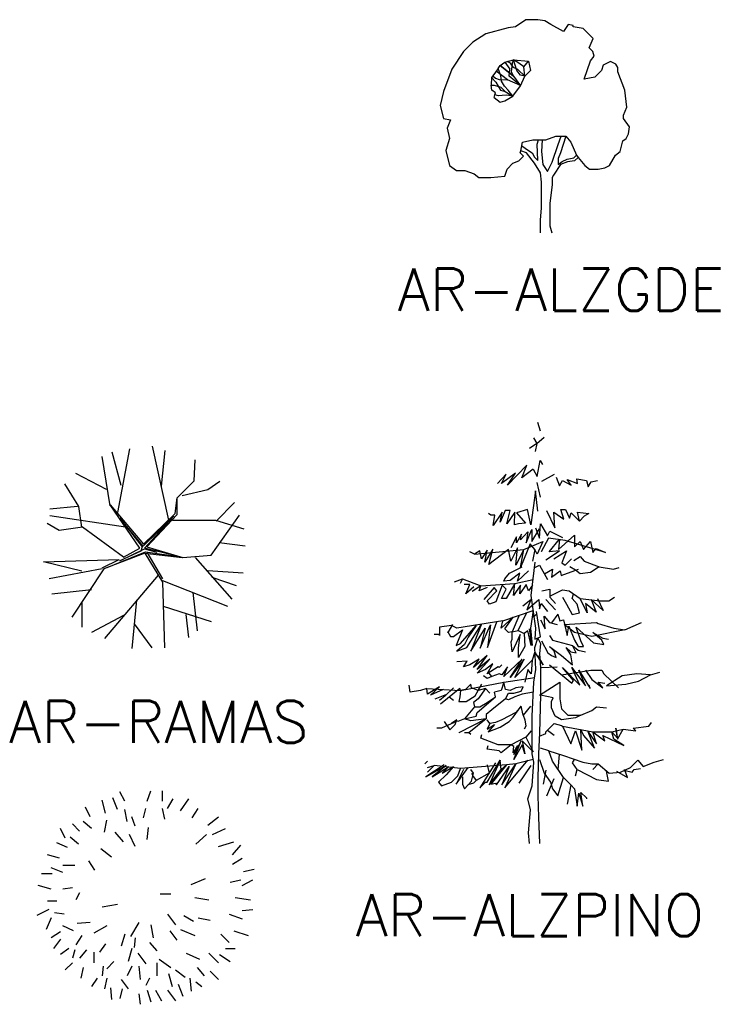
# Model space of a CAD drawing. Header units: millimetres. Extents: x -129.2 to -76.8, y 2488.8 to 2511.1.
# Tile 16 of 16: x -85 to -76.8, y 2499.4 to 2511.1. Entities that reach past the tile are written whole.
import ezdxf
from ezdxf.enums import TextEntityAlignment as Align

# ---------------------------------------------------------------- set-up
doc = ezdxf.new("R2010")
doc.units = ezdxf.units.MM
doc.styles.add('T', font='ROMANS', dxfattribs={"height": 0.5})

# ---------------------------------------------------------------- blocks, each defined once
blk = doc.blocks.new('AR-RAMAS')
for p, q in [((0.259, 0.314), (0.065, 1.192)), ((-0.439, 0.486), (-0.532, 1.071)), ((-0.305, 0.728), (-0.414, 1.121)), ((-0.347, 0.405), (-0.204, 1.162)), ((0.174, 0.718), (0.216, 1.142)), ((0.56, 0.781), (0.57, 1.031)), ((-0.481, 0.678), (-0.843, 0.869)), ((-0.809, 0.476), (-0.977, 0.748)), ((0.36, 0.581), (0.56, 0.781)), ((0.721, 0.678), (0.864, 0.778)), ((0.418, 0.607), (0.721, 0.678)), ((-0.826, 0.476), (-1.154, 0.446)), ((-0.775, 0.234), (-0.809, 0.476)), ((-0.086, -0.019), (-0.439, 0.496)), ((-0.439, 0.496), (-0.042, 0.029)), ((0.334, 0.395), (0.36, 0.581)), ((0.36, 0.381), (0.36, 0.581)), ((0.822, 0.304), (1.04, 0.526)), ((-0.254, 0.234), (-1.154, 0.365)), ((0.318, 0.361), (-0.045, 0.005)), ((-0.042, 0.029), (0.334, 0.395)), ((-0.031, -0.016), (0.318, 0.361)), ((0, 0), (0.36, 0.381)), ((0.763, -0.099), (1.099, 0.375)), ((-1.044, 0.193), (-1.187, 0.274)), ((-0.323, 0.34), (-0.059, -0.002)), ((-0.045, 0.005), (-0.323, 0.34)), ((0.301, 0.314), (0.813, 0.314)), ((0.813, 0.314), (1.15, 0.213)), ((-0.767, 0.234), (-1.044, 0.193)), ((-0.279, -0.123), (-0.767, 0.234)), ((0, 0), (0.427, -0.129)), ((0.855, 0.052), (1.166, 0.012)), ((-0.024, -0.077), (-0.513, -0.261)), ((-0.473, -0.245), (-0.017, -0.059)), ((-0.323, -0.166), (-0.031, -0.024)), ((-0.074, -0.052), (-0.323, -0.166)), ((-0.279, -0.123), (-0.086, -0.019)), ((-0.059, -0.002), (-0.074, -0.052)), ((0.375, -0.116), (-0.031, -0.016)), ((-0.031, -0.024), (0.118, -0.066)), ((-0.024, -0.077), (0.418, -0.129)), ((-0.024, -0.077), (0.183, -0.422)), ((-0.017, -0.059), (0.375, -0.116)), ((-0.003, -0.066), (0.183, -0.38)), ((0.427, -0.129), (0.763, -0.099)), ((-1.229, -0.18), (-0.329, -0.152)), ((-0.775, -0.291), (-1.229, -0.18)), ((-0.532, -0.251), (-0.329, -0.152)), ((0.57, -0.129), (1.007, -0.624)), ((-0.532, -0.261), (-1.162, -0.382)), ((-0.513, -0.261), (-0.893, -0.836)), ((0.131, -0.338), (-0.506, -1.088)), ((0.721, -0.281), (1.141, -0.311)), ((0.183, -0.402), (0.956, -0.704)), ((0.183, -0.422), (0.208, -1.199)), ((0.771, -0.361), (1.057, -0.462)), ((-0.658, -0.513), (-1.129, -0.563)), ((0.544, -0.543), (0.595, -0.997)), ((-0.775, -0.664), (-0.775, -0.957)), ((-0.123, -0.634), (-0.179, -1.209)), ((-0.279, -0.815), (-0.658, -1.017)), ((0.191, -0.704), (0.763, -0.886)), ((0.46, -0.805), (0.494, -1.078)), ((-0.151, -0.917), (0.057, -1.199))]:
    blk.add_line(p, q)
blk = doc.blocks.new('AR-RLLTAS')
for p, q in [((-0.187, 1.09), (-0.244, 1.202)), ((0.08, 1.09), (0.122, 1.216)), ((0.263, 1.09), (0.263, 1.216)), ((-0.413, 0.948), (-0.455, 1.104)), ((-0.272, 0.991), (-0.328, 1.132)), ((0.32, 1.005), (0.39, 1.118)), ((0.475, 0.977), (0.574, 1.118)), ((-0.597, 0.906), (-0.653, 1.019)), ((-0.159, 0.85), (-0.187, 0.991)), ((0.038, 0.892), (0.066, 1.005)), ((0.291, 0.878), (0.263, 1.005)), ((0.616, 0.892), (0.686, 1.005)), ((-0.723, 0.737), (-0.808, 0.822)), ((-0.582, 0.765), (-0.681, 0.85)), ((-0.427, 0.723), (-0.399, 0.864)), ((-0.061, 0.793), (-0.103, 0.906)), ((0.799, 0.807), (0.926, 0.906)), ((-0.892, 0.652), (-0.948, 0.765)), ((-0.201, 0.61), (-0.3, 0.723)), ((0.08, 0.638), (0.094, 0.779)), ((0.855, 0.695), (1.01, 0.765)), ((-0.864, 0.54), (-0.991, 0.596)), ((-0.737, 0.582), (-0.836, 0.666)), ((-0.061, 0.554), (-0.131, 0.695)), ((0.658, 0.582), (0.785, 0.695)), ((0.926, 0.554), (1.109, 0.61)), ((-0.343, 0.427), (-0.47, 0.526)), ((1.095, 0.455), (1.193, 0.568)), ((-0.962, 0.413), (-1.103, 0.455)), ((-0.54, 0.272), (-0.611, 0.385)), ((1.095, 0.343), (1.207, 0.413)), ((-0.92, 0.244), (-1.061, 0.3)), ((-0.779, 0.329), (-0.92, 0.329)), ((1.222, 0.258), (1.349, 0.286)), ((-1.047, 0.23), (-1.174, 0.23)), ((0.602, 0.103), (0.771, 0.174)), ((1.066, 0.131), (1.193, 0.159)), ((1.207, 0.089), (1.334, 0.159)), ((-1.061, 0.047), (-1.216, 0.089)), ((-0.808, 0.061), (-0.92, 0.047)), ((-0.723, 0.004), (-0.765, -0.08)), ((-0.991, -0.094), (-1.103, -0.094)), ((0.235, -0.01), (0.362, -0.01)), ((0.644, -0.052), (0.813, -0.08)), ((1.123, -0.052), (1.306, -0.08)), ((-1.089, -0.193), (-1.23, -0.264)), ((-0.272, -0.137), (-0.455, -0.165)), ((1.207, -0.207), (1.334, -0.193)), ((-1.061, -0.292), (-1.118, -0.432)), ((-0.906, -0.25), (-1.019, -0.236)), ((-0.597, -0.348), (-0.751, -0.362)), ((-0.018, -0.348), (-0.117, -0.517)), ((0.32, -0.25), (0.418, -0.376)), ((0.517, -0.264), (0.63, -0.334)), ((0.686, -0.292), (0.827, -0.32)), ((1.052, -0.25), (1.207, -0.306)), ((-0.948, -0.461), (-1.061, -0.531)), ((-0.793, -0.447), (-0.92, -0.39)), ((-0.399, -0.39), (-0.554, -0.475)), ((0.122, -0.376), (0.15, -0.531)), ((0.348, -0.447), (0.432, -0.559)), ((0.475, -0.432), (0.644, -0.503)), ((1.109, -0.447), (1.278, -0.503)), ((-0.948, -0.545), (-1.033, -0.658)), ((-0.695, -0.503), (-0.765, -0.615)), ((-0.187, -0.489), (-0.23, -0.63)), ((-0.061, -0.531), (-0.075, -0.644)), ((0.954, -0.489), (1.052, -0.587)), ((-0.85, -0.658), (-0.948, -0.728)), ((-0.779, -0.672), (-0.808, -0.771)), ((-0.639, -0.672), (-0.723, -0.771)), ((-0.554, -0.7), (-0.554, -0.827)), ((-0.413, -0.601), (-0.484, -0.7)), ((-0.103, -0.658), (-0.145, -0.813)), ((0.108, -0.587), (0.193, -0.686)), ((1.01, -0.658), (1.123, -0.658)), ((-0.314, -0.813), (-0.399, -0.898)), ((-0.032, -0.714), (0.066, -0.841)), ((0.221, -0.785), (0.362, -0.884)), ((0.545, -0.714), (0.7, -0.785)), ((0.813, -0.714), (0.926, -0.827)), ((0.94, -0.728), (1.066, -0.813)), ((-0.808, -0.827), (-0.892, -0.912)), ((-0.681, -0.884), (-0.709, -1.01)), ((-0.441, -0.869), (-0.455, -0.982)), ((-0.103, -0.869), (-0.159, -0.982)), ((-0.018, -0.869), (-0.004, -1.025)), ((0.193, -0.827), (0.193, -0.982)), ((0.418, -0.912), (0.531, -0.996)), ((0.672, -0.884), (0.757, -0.982)), ((0.827, -0.926), (0.926, -1.025)), ((-0.512, -1.01), (-0.582, -1.109)), ((-0.399, -1.01), (-0.427, -1.137)), ((-0.23, -1.025), (-0.145, -1.137)), ((0.108, -1.01), (0.066, -1.095)), ((0.334, -0.954), (0.376, -1.109)), ((0.588, -1.01), (0.602, -1.165)), ((-0.357, -1.123), (-0.343, -1.264)), ((-0.216, -1.137), (-0.244, -1.25)), ((0.08, -1.151), (0.122, -1.292)), ((0.179, -1.151), (0.249, -1.278)), ((0.32, -1.151), (0.418, -1.278)), ((0.447, -1.081), (0.503, -1.222)), ((0.658, -1.053), (0.729, -1.109)), ((-0.018, -1.194), (-0.004, -1.32))]:
    blk.add_line(p, q)
blk = doc.blocks.new('AR-ALZGDE')
at = {"color": 7}
for p, q in [((-1.231, 10.116), (-1.734, 9.781)), ((-0.674, 10.116), (-1.231, 10.116)), ((-0.337, 10.061), (-0.674, 10.116)), ((-0.057, 9.893), (-0.337, 10.061)), ((0.556, 9.559), (-0.057, 9.893)), ((0.781, 9.893), (0.556, 9.559)), ((1.004, 9.837), (0.781, 9.893)), ((1.004, 9.781), (1.004, 9.837)), ((-3.132, 9.447), (-3.747, 9.055)), ((-2.07, 9.725), (-3.132, 9.447)), ((-1.734, 9.781), (-2.07, 9.725)), ((1.484, 9.702), (1.004, 9.781)), ((1.953, 9.221), (1.484, 9.702)), ((-3.747, 9.055), (-4.192, 8.608)), ((1.768, 8.777), (1.953, 9.221)), ((-4.192, 8.608), (-4.754, 7.768)), ((1.94, 8.605), (1.768, 8.777)), ((2.01, 8.384), (1.94, 8.605)), ((1.531, 7.299), (1.841, 8.161)), ((1.841, 8.161), (2.01, 8.384)), ((2.441, 7.954), (2.357, 7.697)), ((2.783, 8.126), (2.441, 7.954)), ((3.04, 8.012), (2.783, 8.126)), ((3.125, 7.84), (3.04, 8.012)), ((-4.754, 7.768), (-5.144, 6.708)), ((2.357, 7.697), (2.042, 7.384)), ((3.125, 7.642), (3.125, 7.84)), ((3.464, 6.764), (3.125, 7.642)), ((2.042, 7.384), (1.531, 7.299)), ((-5.144, 6.708), (-5.311, 6.036)), ((3.553, 5.958), (3.464, 6.764)), ((-5.311, 6.036), (-5.144, 5.423)), ((3.408, 5.59), (3.553, 5.958)), ((-5.144, 5.423), (-4.81, 5.365)), ((-4.81, 5.365), (-4.976, 4.974)), ((3.408, 5.423), (3.408, 5.59)), ((3.688, 5.03), (3.408, 5.423)), ((-4.976, 4.974), (-4.864, 4.473)), ((3.52, 4.473), (3.632, 4.695)), ((-4.864, 4.473), (-5.032, 3.913)), ((-1.478, 3.898), (-1.399, 4.305)), ((-1.399, 4.305), (-0.897, 4.417)), ((-0.897, 4.417), (-0.281, 4.417)), ((-0.281, 4.417), (0.19, 4.592)), ((0.19, 4.592), (0.668, 4.583)), ((0.668, 4.583), (0.893, 4.305)), ((0.893, 4.305), (1.172, 3.689)), ((3.241, 3.852), (3.37, 4.358)), ((3.37, 4.358), (3.52, 4.473)), ((-5.032, 3.913), (-4.864, 3.186)), ((-1.51, 3.801), (-1.478, 3.898)), ((-1.343, 3.633), (-1.51, 3.801)), ((3.016, 3.689), (3.241, 3.852)), ((-2.126, 3.02), (-1.847, 3.298)), ((-1.847, 3.298), (-1.566, 3.41)), ((-1.566, 3.41), (-1.343, 3.633)), ((1.172, 3.689), (1.253, 3.579)), ((1.253, 3.579), (1.557, 3.195)), ((2.736, 3.186), (3.016, 3.689)), ((-4.864, 3.186), (-4.53, 2.964)), ((-4.53, 2.964), (-4.138, 2.964)), ((-4.138, 2.964), (-3.691, 2.794)), ((-2.238, 2.682), (-2.126, 3.02)), ((1.557, 3.195), (1.785, 3.02)), ((1.785, 3.02), (2.197, 3.017)), ((2.197, 3.017), (2.513, 3.076)), ((2.513, 3.076), (2.736, 3.186)), ((-3.691, 2.794), (-3.467, 2.626)), ((-3.467, 2.626), (-2.907, 2.626)), ((-2.907, 2.626), (-2.238, 2.682))]:
    blk.add_line(p, q, dxfattribs=at)
for p, q in [((-2.461, 7.936), (-2.238, 8.105)), ((-2.238, 8.105), (-1.829, 8.206)), ((-2.238, 8.105), (-1.994, 7.768)), ((-1.961, 8.048), (-2.116, 8.128)), ((-1.829, 7.853), (-1.961, 8.048)), ((-1.892, 8.059), (-1.932, 7.642)), ((-1.829, 8.206), (-1.892, 8.059)), ((-1.829, 8.206), (-1.113, 8.15)), ((-1.66, 7.712), (-1.829, 8.206)), ((-1.569, 8.055), (-1.829, 8.206)), ((-1.829, 8.206), (-1.815, 8.188)), ((-1.336, 7.885), (-1.569, 8.055)), ((-1.336, 7.885), (-1.113, 8.15)), ((-1.113, 8.15), (-1.009, 7.712)), ((-2.544, 7.806), (-2.803, 7.452)), ((-2.106, 7.267), (-2.644, 7.674)), ((-2.544, 7.806), (-2.461, 7.936)), ((-2.425, 7.458), (-2.544, 7.806)), ((-1.828, 7.434), (-2.461, 7.936)), ((-2.461, 7.936), (-1.828, 7.434)), ((-2.025, 7.436), (-1.994, 7.768)), ((-1.932, 7.642), (-1.828, 7.434)), ((-1.618, 7.755), (-1.829, 7.853)), ((-1.493, 7.49), (-1.66, 7.712)), ((-1.287, 7.434), (-1.618, 7.755)), ((-1.287, 7.434), (-1.493, 7.49)), ((-1.287, 7.434), (-1.336, 7.885)), ((-1.009, 7.712), (-1.287, 7.434)), ((-2.875, 7.365), (-2.882, 7.01)), ((-2.803, 7.452), (-2.875, 7.365)), ((-2.875, 7.365), (-2.666, 7.155)), ((-2.803, 7.452), (-2.675, 7.342)), ((-2.675, 7.342), (-2.5, 7.28)), ((-2.666, 7.155), (-2.444, 6.764)), ((-2.5, 7.28), (-2.106, 7.267)), ((-2.39, 7.199), (-2.425, 7.458)), ((-2.254, 6.954), (-2.39, 7.199)), ((-1.493, 6.987), (-2.106, 7.267)), ((-1.493, 6.987), (-2.025, 7.436)), ((-1.828, 7.434), (-1.497, 6.983)), ((-1.497, 6.983), (-1.287, 7.434)), ((-2.856, 6.777), (-2.882, 7.01)), ((-2.882, 7.01), (-2.737, 7.01)), ((-2.685, 6.651), (-2.856, 6.777)), ((-2.741, 6.427), (-2.703, 6.555)), ((-2.737, 7.01), (-2.419, 6.908)), ((-2.703, 6.555), (-2.685, 6.651)), ((-2.531, 6.503), (-2.703, 6.555)), ((-2.444, 6.764), (-2.218, 6.708)), ((-2.419, 6.908), (-2.218, 6.708)), ((-2.069, 6.764), (-2.254, 6.954)), ((-2.218, 6.708), (-1.847, 6.483)), ((-1.847, 6.483), (-2.069, 6.764)), ((-1.847, 6.483), (-1.497, 6.983)), ((-2.741, 6.427), (-2.461, 6.204)), ((-2.366, 6.51), (-2.531, 6.503)), ((-2.461, 6.204), (-2.238, 6.26)), ((-2.138, 6.534), (-2.366, 6.51)), ((-2.238, 6.26), (-1.847, 6.483)), ((-1.847, 6.483), (-2.138, 6.534)), ((3.632, 4.695), (3.688, 5.03)), ((-0.691, 4.208), (-0.631, 4.408)), ((-0.662, 3.428), (-0.691, 4.208)), ((-0.457, 4.414), (-0.487, 3.857)), ((0.297, 4.191), (0.441, 4.582)), ((0.668, 4.583), (0.409, 3.801)), ((-1.213, 3.801), (-1.478, 3.898)), ((-1.435, 4.145), (-1.213, 3.967)), ((-1.213, 3.967), (-0.932, 3.801)), ((-0.821, 3.298), (-1.213, 3.801)), ((-0.932, 3.801), (-0.825, 3.582)), ((-0.487, 3.857), (-0.431, 3.242)), ((0.018, 3.352), (0.297, 4.191)), ((0.409, 3.801), (0.297, 3.52)), ((-0.825, 3.582), (-0.662, 3.428)), ((-0.541, 2.852), (-0.821, 3.298)), ((-0.207, 2.905), (0.018, 3.352)), ((0.297, 3.52), (0.297, 3.241)), ((0.297, 3.241), (0.488, 3.389)), ((0.734, 3.363), (0.409, 3.241)), ((0.488, 3.389), (0.725, 3.495)), ((0.725, 3.495), (1.047, 3.564)), ((1.078, 3.408), (0.734, 3.363)), ((1.047, 3.564), (1.172, 3.689)), ((1.253, 3.579), (1.078, 3.408)), ((-0.487, 2.404), (-0.541, 2.852)), ((-0.431, 3.242), (-0.207, 2.905)), ((0.409, 3.241), (0.074, 2.738)), ((-0.487, 1.173), (-0.487, 2.404)), ((0.074, 2.738), (0.018, 2.626)), ((0.018, 2.626), (0.018, 2.292)), ((0.018, 2.292), (-0.094, 1.397)), ((0.018, 2.292), (0.018, 2.292)), ((-0.541, 0.616), (-0.487, 1.173)), ((-0.094, 1.397), (-0.094, 0.335)), ((-0.541, 0), (-0.541, 0.616)), ((-0.094, 0.335), (0, 0))]:
    blk.add_line(p, q)
blk = doc.blocks.new('AR-ALZPINO')
for p, q in [((0.192, 10.01), (0.25, 9.801)), ((0.098, 9.632), (0.172, 9.499)), ((0.172, 9.499), (0.345, 9.652)), ((0.172, 9.499), (0.003, 9.385)), ((0.172, 9.499), (0.136, 9.31)), ((-0.065, 8.984), (-0.518, 8.512)), ((-0.179, 8.682), (-0.065, 8.984)), ((0.088, 8.89), (-0.179, 8.682)), ((0.088, 8.89), (0.182, 8.721)), ((0.182, 8.721), (0.257, 9.098)), ((0.257, 9.098), (0.312, 9.004)), ((-0.557, 8.776), (-0.762, 8.551)), ((-0.329, 8.796), (-0.667, 8.551)), ((-0.667, 8.551), (-0.557, 8.776)), ((-0.518, 8.512), (-0.329, 8.796)), ((0.293, 8.607), (0.595, 8.776)), ((0.634, 8.701), (0.709, 8.493)), ((1.126, 8.662), (1.351, 8.626)), ((1.142, 8.551), (1.126, 8.662)), ((0.175, 8.574), (0.25, 8.223)), ((0.709, 8.493), (0.784, 8.626)), ((0.784, 8.626), (0.993, 8.512)), ((0.898, 8.646), (1.142, 8.551)), ((0.993, 8.512), (0.898, 8.646)), ((1.351, 8.626), (1.39, 8.473)), ((1.39, 8.473), (1.465, 8.587)), ((1.465, 8.587), (1.614, 8.626)), ((0.143, 8.379), (0.033, 7.572)), ((0.198, 7.891), (0.143, 8.379)), ((-0.915, 7.796), (-0.97, 7.835)), ((-0.82, 7.796), (-0.915, 7.796)), ((-0.651, 7.871), (-0.863, 7.555)), ((-0.863, 7.555), (-0.82, 7.796)), ((-0.576, 7.91), (-0.693, 7.63)), ((-0.693, 7.63), (-0.651, 7.871)), ((-0.462, 7.91), (-0.576, 7.91)), ((-0.54, 7.591), (-0.462, 7.91)), ((-0.348, 7.871), (-0.54, 7.591)), ((-0.352, 7.572), (-0.348, 7.871)), ((-0.046, 7.93), (-0.309, 7.855)), ((-0.309, 7.855), (-0.098, 7.611)), ((0.033, 7.572), (-0.046, 7.93)), ((0.407, 7.91), (0.599, 7.497)), ((0.599, 7.497), (0.576, 7.871)), ((0.576, 7.871), (0.813, 7.708)), ((0.813, 7.708), (0.745, 7.93)), ((0.745, 7.93), (0.859, 7.93)), ((0.859, 7.93), (0.947, 7.728)), ((0.947, 7.728), (0.993, 7.855)), ((0.993, 7.855), (1.191, 7.653)), ((1.142, 7.871), (1.406, 7.835)), ((1.191, 7.653), (1.142, 7.871)), ((1.295, 7.777), (1.191, 7.653)), ((1.406, 7.835), (1.295, 7.777)), ((-0.257, 7.591), (-0.352, 7.572)), ((-0.098, 7.611), (-0.257, 7.591)), ((0.146, 7.497), (0.241, 7.253)), ((0.241, 7.253), (0.26, 7.591)), ((0.26, 7.591), (0.429, 7.308)), ((-0.306, 7.288), (-0.439, 7.025)), ((-0.192, 7.347), (-0.306, 7.139)), ((-0.306, 7.139), (-0.306, 7.288)), ((-0.042, 7.402), (-0.212, 7.214)), ((-0.212, 7.214), (-0.192, 7.347)), ((-0.081, 7.139), (0.052, 7.458)), ((-0.042, 7.402), (-0.081, 7.139)), ((0.052, 7.174), (0.241, 7.477)), ((0.052, 7.458), (0.052, 7.174)), ((0.449, 7.253), (0.28, 6.93)), ((0.429, 7.308), (0.485, 7.422)), ((0.846, 7.194), (0.449, 7.253)), ((0.485, 7.422), (0.787, 7.269)), ((0.693, 6.986), (1.071, 7.327)), ((1.071, 7.327), (1.071, 7.044)), ((-0.286, 7.025), (-0.439, 6.706)), ((-0.326, 6.611), (-0.286, 7.025)), ((0.013, 7.119), (-0.212, 6.553)), ((-0.137, 6.986), (0.315, 7.174)), ((0.127, 6.986), (0.013, 7.119)), ((0.315, 7.174), (0.185, 6.875)), ((0.468, 6.93), (0.713, 7.233)), ((0.713, 7.233), (0.693, 6.986)), ((1.806, 6.911), (0.846, 7.194)), ((1.071, 7.044), (1.204, 7.174)), ((1.204, 7.174), (1.279, 6.986)), ((1.279, 6.986), (1.448, 7.174)), ((1.448, 7.174), (1.507, 6.911)), ((-1.305, 6.875), (-1.419, 6.93)), ((-1.305, 6.875), (-0.137, 6.986)), ((-1.175, 6.95), (-1.305, 6.875)), ((-1.136, 6.761), (-1.175, 6.95)), ((-1.006, 6.969), (-1.136, 6.761)), ((-0.872, 6.989), (-1.061, 6.686)), ((-1.061, 6.686), (-1.006, 6.969)), ((-0.967, 6.631), (-0.872, 6.989)), ((-0.495, 6.986), (-0.967, 6.631)), ((-0.439, 6.706), (-0.495, 6.986)), ((-0.137, 6.986), (-0.326, 6.611)), ((-0.212, 6.553), (-0.137, 6.986)), ((0.127, 6.986), (0.072, 6.706)), ((0.185, 6.875), (0.127, 6.986)), ((0.28, 6.93), (0.28, 6.93)), ((0.39, 6.742), (0.713, 6.95)), ((0.713, 6.95), (0.468, 6.93)), ((0.579, 6.761), (0.882, 6.95)), ((0.882, 6.95), (0.768, 6.667)), ((1.051, 6.722), (1.204, 6.816)), ((1.204, 6.816), (1.299, 6.706)), ((1.507, 6.911), (1.582, 7.005)), ((1.582, 7.005), (1.806, 6.911)), ((-0.475, 6.423), (-0.176, 6.572)), ((0.127, 6.686), (0.033, 5.892)), ((0.127, 6.553), (0.241, 6.611)), ((0.241, 6.611), (0.429, 6.27)), ((0.768, 6.667), (0.846, 6.611)), ((0.846, 6.611), (0.996, 6.761)), ((1.09, 6.497), (0.957, 6.572)), ((1.299, 6.706), (1.657, 6.572)), ((1.657, 6.572), (1.448, 6.439)), ((1.657, 6.572), (1.995, 6.517)), ((1.995, 6.517), (2.129, 6.553)), ((-0.589, 6.289), (-0.475, 6.423)), ((-0.231, 6.423), (-0.459, 6.25)), ((-0.023, 6.478), (-0.286, 6.234)), ((-0.286, 6.234), (-0.231, 6.423)), ((0.354, 6.403), (0.543, 6.517)), ((0.543, 6.517), (0.524, 6.328)), ((0.524, 6.328), (0.732, 6.478)), ((0.732, 6.478), (0.752, 6.364)), ((0.752, 6.364), (1.165, 6.517)), ((1.204, 6.403), (1.09, 6.497)), ((1.448, 6.439), (1.204, 6.403)), ((-1.781, 6.214), (-1.592, 6.289)), ((-1.592, 6.289), (-1.647, 6.175)), ((-1.592, 6.289), (-1.156, 6.12)), ((-1.419, 6.156), (-1.553, 6.156)), ((-1.514, 5.931), (-1.419, 6.156)), ((-1.325, 6.1), (-1.514, 5.931)), ((-1.156, 6.12), (-1.364, 5.986)), ((-1.195, 6.006), (-1.156, 6.12)), ((-1.006, 6.081), (-1.195, 6.006)), ((-1.156, 6.12), (-0.345, 6.175)), ((-0.837, 6.081), (-1.081, 5.798)), ((-0.778, 6.006), (-0.837, 6.081)), ((-0.648, 6.139), (-0.798, 5.742)), ((-0.553, 6.045), (-0.648, 6.139)), ((-0.609, 6.234), (-0.589, 6.289)), ((-0.459, 6.25), (-0.609, 6.234)), ((-0.345, 6.175), (-0.553, 5.817)), ((-0.381, 5.892), (-0.345, 6.175)), ((-0.212, 6.139), (-0.381, 5.892)), ((-0.345, 6.175), (0.091, 6.27)), ((-0.081, 6.156), (-0.231, 5.931)), ((-0.231, 5.931), (-0.212, 6.139)), ((-0.023, 6.006), (-0.081, 6.156)), ((0.072, 6.139), (-0.023, 6.006)), ((-1.006, 5.762), (-0.778, 6.006)), ((-0.664, 5.817), (-0.553, 6.045)), ((0.033, 5.892), (0.146, 5.117)), ((0.296, 6.006), (0.485, 6.045)), ((0.485, 6.045), (0.485, 5.856)), ((0.485, 5.872), (0.787, 6.025)), ((0.485, 5.856), (0.618, 5.703)), ((0.787, 6.025), (0.94, 6.006)), ((0.787, 5.856), (0.882, 5.684)), ((0.94, 6.006), (1.204, 5.817)), ((1.015, 5.817), (1.045, 5.924)), ((1.881, 5.762), (2.015, 5.856)), ((-0.947, 5.684), (-1.006, 5.762)), ((-0.798, 5.742), (-0.947, 5.684)), ((-0.553, 5.817), (-0.664, 5.817)), ((-0.156, 5.648), (0.033, 5.798)), ((-0.062, 5.553), (0.221, 5.798)), ((0.033, 5.798), (-0.062, 5.553)), ((0.221, 5.798), (0.241, 5.573)), ((0.241, 5.573), (0.28, 5.703)), ((0.28, 5.703), (0.429, 5.514)), ((0.39, 5.798), (0.618, 5.553)), ((0.882, 5.684), (1.015, 5.439)), ((1.129, 5.684), (1.015, 5.817)), ((1.185, 5.479), (1.129, 5.684)), ((1.204, 5.817), (1.676, 5.762)), ((1.373, 5.479), (1.204, 5.817)), ((1.582, 5.495), (1.334, 5.703)), ((1.334, 5.703), (1.373, 5.479)), ((1.468, 5.798), (1.582, 5.495)), ((1.751, 5.534), (1.468, 5.798)), ((1.618, 5.817), (1.751, 5.534)), ((1.676, 5.762), (1.881, 5.762)), ((-0.391, 5.381), (-0.674, 5.117)), ((-0.632, 5.293), (0.088, 5.534)), ((-0.589, 5.098), (-0.391, 5.381)), ((-0.251, 5.4), (-0.413, 5.033)), ((-0.27, 5.062), (-0.072, 5.475)), ((0.088, 5.534), (0.023, 5.117)), ((0.088, 5.381), (0.088, 5.534)), ((0.175, 5.446), (0.088, 5.381)), ((0.26, 4.912), (0.166, 5.514)), ((0.348, 5.4), (0.478, 5.251)), ((0.371, 5.098), (0.348, 5.4)), ((0.674, 5.446), (0.524, 5.241)), ((0.674, 5.446), (0.719, 5.293)), ((1.015, 5.439), (1.185, 5.479)), ((-1.852, 5.182), (-2.135, 5.14)), ((-1.829, 5.205), (-1.94, 5.01)), ((-1.722, 5.117), (-1.852, 5.182)), ((-0.632, 5.293), (-1.722, 5.117)), ((-1.634, 4.749), (-1.263, 5.182)), ((-1.491, 4.661), (-1.149, 5.192)), ((-1.263, 5.182), (-1.458, 4.899)), ((-1.149, 5.192), (-1.396, 4.567)), ((-1.169, 4.642), (-0.924, 5.192)), ((-0.999, 4.661), (-0.775, 5.264)), ((-0.924, 5.192), (-0.999, 4.661)), ((-0.674, 5.117), (-0.632, 5.293)), ((0.26, 5.316), (0.371, 5.098)), ((0.478, 5.251), (0.654, 5.205)), ((0.719, 5.293), (0.807, 5.316)), ((0.807, 5.316), (0.892, 4.945)), ((0.826, 5.205), (1.591, 5.251)), ((1.067, 5.01), (0.826, 5.205)), ((0.892, 4.945), (0.937, 5.163)), ((0.937, 5.163), (1.067, 4.834)), ((1.591, 5.251), (1.634, 5.228)), ((1.634, 5.228), (2.005, 5.117)), ((2.265, 5.075), (2.656, 5.251)), ((-2.135, 4.967), (-2.266, 4.967)), ((-2.135, 5.14), (-2.135, 4.945)), ((-2.135, 4.945), (-2.135, 4.967)), ((-1.94, 5.033), (-1.875, 4.922)), ((-1.94, 5.01), (-1.94, 5.033)), ((-1.875, 4.922), (-1.807, 4.922)), ((-1.807, 4.922), (-1.592, 5.075)), ((-1.807, 4.922), (-1.807, 4.922)), ((-1.592, 5.075), (-1.742, 4.704)), ((-1.396, 4.567), (-1.055, 5.114)), ((-1.055, 5.114), (-1.169, 4.642)), ((-0.501, 5.01), (-0.589, 5.098)), ((-0.413, 5.033), (-0.501, 5.01)), ((-0.501, 5.01), (-0.501, 5.01)), ((-0.413, 5.033), (-0.27, 5.062)), ((-0.413, 4.857), (-0.413, 5.033)), ((-0.218, 4.967), (-0.413, 4.551)), ((-0.27, 5.062), (-0.13, 4.987)), ((-0.26, 4.639), (-0.218, 4.967)), ((-0.042, 5.052), (-0.13, 4.987)), ((-0.13, 4.987), (-0.107, 4.684)), ((0.042, 4.704), (-0.042, 5.052)), ((0, 5.098), (0.042, 4.704)), ((0.065, 4.704), (0, 5.098)), ((0.023, 5.117), (0.065, 4.704)), ((0.146, 5.117), (0.127, 4.854)), ((0.127, 4.854), (0.26, 4.912)), ((0.478, 4.945), (0.543, 4.834)), ((1.481, 4.922), (1.067, 5.01)), ((1.22, 4.814), (1.11, 5.14)), ((1.11, 5.14), (1.523, 4.769)), ((2.265, 5.075), (1.481, 4.922)), ((1.504, 5.01), (1.741, 4.88)), ((1.722, 4.834), (1.504, 5.01)), ((2.005, 5.117), (2.265, 5.075)), ((-1.742, 4.704), (-1.634, 4.749)), ((-1.546, 4.727), (-1.722, 4.574)), ((-1.458, 4.899), (-1.546, 4.727)), ((-0.436, 4.792), (-0.413, 4.857)), ((-0.413, 4.551), (-0.436, 4.792)), ((-0.107, 4.684), (-0.26, 4.421)), ((0.13, 4.661), (0.195, 4.88)), ((0.195, 4.88), (0.26, 4.749)), ((0.26, 4.749), (0.241, 4.508)), ((0.283, 4.814), (0.436, 4.531)), ((0.589, 4.574), (0.478, 4.684)), ((0.478, 4.684), (0.761, 4.466)), ((0.543, 4.834), (1.025, 4.704)), ((1.025, 4.704), (1.155, 4.596)), ((1.11, 4.531), (1.025, 4.704)), ((1.067, 4.834), (1.155, 4.684)), ((1.155, 4.684), (1.285, 4.684)), ((1.285, 4.684), (1.22, 4.814)), ((1.523, 4.769), (1.764, 4.727)), ((1.764, 4.727), (1.722, 4.834)), ((1.741, 4.88), (1.875, 4.857)), ((-1.722, 4.574), (-1.491, 4.661)), ((-1.003, 4.466), (-1.328, 4.183)), ((-1.24, 4.137), (-1.003, 4.466)), ((-0.26, 4.421), (-0.26, 4.639)), ((0.13, 4.551), (0.065, 4.355)), ((0.153, 4.137), (0.13, 4.661)), ((0.325, 4.248), (0.13, 4.551)), ((0.195, 4.466), (0.325, 4.248)), ((0.241, 4.508), (0.26, 4.183)), ((0.436, 4.531), (0.524, 4.466)), ((0.524, 4.466), (0.631, 4.421)), ((0.631, 4.421), (0.589, 4.574)), ((0.761, 4.466), (1.025, 4.248)), ((0.872, 4.661), (0.979, 4.551)), ((0.979, 4.486), (0.872, 4.661)), ((0.979, 4.551), (1.11, 4.531)), ((1.025, 4.248), (0.979, 4.486)), ((1.155, 4.596), (1.328, 4.551)), ((-1.481, 4.333), (-1.722, 4.313)), ((-1.569, 4.202), (-1.481, 4.333)), ((-1.416, 4.248), (-1.569, 4.202)), ((-1.198, 4.378), (-1.416, 4.248)), ((-1.328, 4.183), (-1.198, 4.378)), ((-0.938, 4.378), (-1.24, 4.137)), ((-1.24, 4.049), (-0.938, 4.378)), ((-0.872, 4.268), (-1.045, 4.137)), ((-1.003, 4.03), (-0.872, 4.268)), ((-0.654, 4.248), (-0.719, 4.183)), ((-0.176, 4.378), (-0.609, 3.965)), ((-0.13, 4.378), (-0.459, 3.942)), ((-0.459, 3.942), (-0.176, 4.378)), ((-0.348, 3.942), (-0.13, 4.378)), ((0.065, 4.355), (-0.348, 3.942)), ((0.065, 4.355), (0.042, 4.03)), ((0.478, 4.248), (1.002, 3.812)), ((-1.045, 4.137), (-1.24, 4.049)), ((-1.003, 3.919), (-1.09, 3.984)), ((-0.742, 4.202), (-1.003, 4.03)), ((-0.892, 3.965), (-0.957, 4.049)), ((-0.719, 4.03), (-0.892, 3.965)), ((-0.719, 4.183), (-0.742, 4.202)), ((-0.654, 4.007), (-0.719, 4.03)), ((-0.524, 4.202), (-0.654, 4.007)), ((-0.654, 4.007), (-0.654, 4.007)), ((-0.609, 3.965), (-0.524, 4.202)), ((-0.042, 4.137), (-0.107, 3.835)), ((0.042, 4.03), (-0.042, 4.137)), ((0.107, 3.835), (0.153, 4.137)), ((0.26, 4.183), (0.26, 3.529)), ((0.283, 4.183), (0.654, 4.202)), ((0.761, 4.007), (1.458, 4.118)), ((0.784, 4.183), (1.198, 3.766)), ((1.045, 3.877), (0.784, 4.183)), ((1.002, 4.183), (1.328, 3.747)), ((1.198, 3.766), (1.002, 4.183)), ((1.175, 4.118), (1.438, 3.682)), ((1.328, 3.747), (1.175, 4.118)), ((1.328, 4.118), (1.481, 3.9)), ((1.458, 4.118), (1.722, 4.118)), ((1.722, 4.118), (1.764, 4.03)), ((1.764, 4.03), (2.112, 3.701)), ((2.2, 3.984), (1.829, 3.747)), ((2.549, 4.03), (2.2, 3.984)), ((2.874, 4.007), (2.549, 4.03)), ((2.591, 3.854), (2.874, 4.007)), ((2.874, 4.007), (3.092, 4.072)), ((-2.832, 3.594), (-2.855, 3.766)), ((-1.634, 3.636), (-0.609, 3.835)), ((-1.393, 3.789), (-1.523, 3.659)), ((-1.374, 3.701), (-1.393, 3.789)), ((-1.221, 3.636), (-1.133, 3.789)), ((-0.892, 3.965), (-1.003, 3.919)), ((-0.609, 3.835), (-0.674, 3.636)), ((-0.609, 3.835), (0.13, 3.945)), ((-0.566, 3.659), (-0.609, 3.835)), ((0.065, 3.027), (0.107, 3.835)), ((0.241, 3.529), (0.719, 3.835)), ((0.719, 3.835), (0.719, 3.441)), ((1.002, 3.812), (1.045, 3.877)), ((1.438, 3.682), (1.416, 3.766)), ((1.481, 3.9), (1.741, 3.701)), ((1.741, 3.701), (1.634, 3.835)), ((1.634, 3.835), (1.787, 3.812)), ((1.829, 3.747), (2.288, 3.789)), ((2.288, 3.789), (2.591, 3.854)), ((-2.591, 3.636), (-2.832, 3.594)), ((-2.441, 3.682), (-2.591, 3.636)), ((-2.441, 3.682), (-1.634, 3.636)), ((-2.419, 3.551), (-2.441, 3.682)), ((-2.135, 3.724), (-2.419, 3.551)), ((-2.354, 3.529), (-2.135, 3.724)), ((-2.048, 3.659), (-2.354, 3.529)), ((-2.243, 3.441), (-1.963, 3.551)), ((-1.657, 3.682), (-2.113, 3.311)), ((-1.807, 3.701), (-2.005, 3.506)), ((-1.634, 3.636), (-1.657, 3.682)), ((-1.634, 3.636), (-1.657, 3.483)), ((-1.523, 3.659), (-1.634, 3.636)), ((-1.221, 3.636), (-1.374, 3.701)), ((-1.286, 3.506), (-1.221, 3.636)), ((-1.045, 3.682), (-1.221, 3.441)), ((-1.045, 3.682), (-1.221, 3.636)), ((-0.938, 3.571), (-1.045, 3.682)), ((-0.674, 3.636), (-0.827, 3.594)), ((-0.807, 3.483), (-0.827, 3.594)), ((-0.459, 3.636), (-0.566, 3.659)), ((-0.566, 3.441), (-0.501, 3.571)), ((-0.501, 3.571), (-0.371, 3.571)), ((-0.326, 3.701), (-0.459, 3.636)), ((-0.371, 3.571), (-0.195, 3.617)), ((-0.176, 3.551), (-0.348, 3.483)), ((-0.153, 3.724), (-0.326, 3.701)), ((-0.195, 3.617), (-0.153, 3.724)), ((0.094, 3.594), (-0.176, 3.551)), ((0.26, 3.529), (0.241, 2.633)), ((0.566, 3.464), (0.26, 3.529)), ((-2.005, 3.506), (-2.135, 3.398)), ((-1.807, 3.398), (-1.904, 3.477)), ((-1.657, 3.483), (-1.676, 3.376)), ((-1.676, 3.376), (-1.504, 3.376)), ((-1.504, 3.376), (-1.286, 3.506)), ((-1.221, 3.441), (-1.328, 3.353)), ((-1.328, 3.353), (-1.309, 3.245)), ((-1.24, 3.115), (-0.807, 3.483)), ((-1.175, 3.245), (-1.003, 3.353)), ((-1.003, 3.353), (-0.807, 3.483)), ((-0.566, 3.441), (-0.892, 3.18)), ((-0.501, 3.418), (-0.566, 3.441)), ((-0.348, 3.483), (-0.501, 3.418)), ((0.524, 3.376), (0.566, 3.464)), ((0.524, 3.223), (0.524, 3.376)), ((0.719, 3.441), (0.761, 3.2)), ((-1.309, 3.245), (-1.546, 2.962)), ((-1.309, 3.245), (-1.175, 3.245)), ((-1.263, 3.027), (-1.24, 3.115)), ((-0.892, 3.18), (-1.025, 3.07)), ((-1.025, 3.07), (-1.025, 2.962)), ((-0.326, 3.115), (-0.654, 2.939)), ((-0.391, 3.005), (-0.195, 3.268)), ((-0.195, 3.268), (-0.326, 3.115)), ((-0.153, 3.05), (-0.195, 3.268)), ((0.023, 3.268), (-0.153, 3.05)), ((-0.153, 3.05), (-0.107, 2.939)), ((0.608, 3.027), (0.524, 3.223)), ((0.761, 3.2), (0.914, 3.05)), ((0.914, 3.05), (1.22, 3.05)), ((1.22, 3.05), (1.09, 2.985)), ((1.22, 3.05), (1.481, 3.158)), ((1.481, 3.158), (1.591, 3.245)), ((1.591, 3.245), (1.829, 3.223)), ((-1.787, 2.874), (-2.09, 2.744)), ((-2.025, 2.897), (-1.895, 2.702)), ((-1.895, 2.702), (-1.764, 2.832)), ((-1.722, 2.939), (-1.852, 2.852)), ((-1.742, 2.917), (-1.787, 2.874)), ((-1.764, 2.832), (-1.722, 2.939)), ((-1.699, 2.897), (-1.742, 2.917)), ((-1.546, 2.962), (-1.699, 2.897)), ((-1.025, 2.962), (-1.676, 2.633)), ((-1.546, 2.962), (-1.263, 3.027)), ((-1.393, 2.917), (-1.546, 2.962)), ((-1.025, 2.962), (-1.439, 2.633)), ((-1.025, 2.962), (-1.393, 2.917)), ((-0.938, 2.852), (-1.003, 2.939)), ((-0.938, 2.852), (-1.003, 2.721)), ((-1.003, 2.721), (-0.827, 2.832)), ((-0.827, 2.832), (-0.98, 2.656)), ((-0.807, 2.874), (-0.938, 2.852)), ((-0.654, 2.939), (-0.807, 2.874)), ((-0.697, 2.767), (-0.479, 2.897)), ((-0.479, 2.897), (-0.391, 3.005)), ((-0.107, 2.939), (-0.107, 2.939)), ((-0.107, 2.939), (-0.088, 2.786)), ((0.065, 2.135), (0.065, 3.027)), ((0.39, 2.656), (0.589, 2.852)), ((0.589, 2.852), (0.761, 2.809)), ((0.761, 2.939), (0.608, 3.027)), ((1.09, 2.985), (0.761, 2.939)), ((0.761, 2.809), (0.784, 2.786)), ((2.832, 2.786), (2.897, 2.874)), ((-2.09, 2.744), (-2.201, 2.744)), ((-1.676, 2.633), (-1.676, 2.633)), ((-1.439, 2.633), (-1.546, 2.633)), ((-1.393, 2.591), (-1.439, 2.633)), ((-1.156, 2.503), (-1.133, 2.591)), ((-0.98, 2.656), (-0.697, 2.767)), ((-0.088, 2.786), (-0.13, 2.721)), ((0.042, 2.679), (-0.088, 2.526)), ((0.241, 2.633), (0.218, 2.135)), ((0.241, 2.549), (0.39, 2.614)), ((0.39, 2.614), (0.39, 2.656)), ((0.589, 2.568), (0.429, 2.686)), ((0.784, 2.786), (0.979, 2.373)), ((0.784, 2.786), (1.504, 2.656)), ((0.979, 2.373), (1.09, 2.679)), ((1.09, 2.679), (1.24, 2.22)), ((1.09, 2.679), (1.09, 2.679)), ((1.24, 2.22), (1.22, 2.702)), ((1.22, 2.702), (1.285, 2.568)), ((1.393, 2.656), (1.591, 2.373)), ((1.546, 2.266), (1.393, 2.656)), ((1.504, 2.656), (1.787, 2.438)), ((1.591, 2.373), (1.504, 2.656)), ((1.504, 2.656), (1.959, 2.656)), ((1.959, 2.656), (2.223, 2.721)), ((1.959, 2.656), (2.09, 2.503)), ((2.005, 2.484), (1.959, 2.656)), ((2.047, 2.744), (2.09, 2.484)), ((2.09, 2.503), (2.047, 2.744)), ((2.09, 2.484), (2.223, 2.721)), ((2.223, 2.721), (2.526, 2.679)), ((2.461, 2.744), (2.832, 2.786)), ((2.526, 2.679), (2.461, 2.744)), ((-0.742, 2.35), (-1.156, 2.503)), ((-0.436, 2.35), (-0.742, 2.35)), ((-0.436, 2.35), (-0.674, 2.155)), ((-0.088, 2.526), (-0.436, 2.35)), ((-0.371, 2.308), (-0.436, 2.35)), ((-0.195, 2.438), (-0.371, 2.113)), ((-0.371, 2.002), (-0.195, 2.438)), ((-0.176, 2.35), (-0.371, 2.002)), ((0.088, 2.178), (-0.176, 2.438)), ((-0.176, 2.438), (-0.107, 2.135)), ((-0.107, 2.135), (-0.176, 2.35)), ((-0.088, 2.526), (0.088, 2.178)), ((1.285, 2.568), (1.546, 2.266)), ((1.741, 2.568), (2.243, 2.331)), ((1.787, 2.438), (1.741, 2.568)), ((2.243, 2.331), (2.005, 2.484)), ((-1.003, 2.243), (-0.98, 2.331)), ((-0.719, 2.201), (-1.003, 2.243)), ((-0.719, 2.201), (-0.719, 2.201)), ((-0.674, 2.155), (-0.719, 2.201)), ((-0.283, 2.331), (-0.391, 2.155)), ((-0.391, 2.155), (-0.371, 2.308)), ((-0.391, 2.155), (-0.391, 2.155)), ((-0.371, 2.113), (-0.283, 2.331)), ((0.107, 1.937), (0.065, 2.135)), ((0.218, 2.135), (0.195, 1.569)), ((0.459, 2.201), (0.26, 2.266)), ((0.543, 1.96), (0.459, 2.201)), ((0.459, 2.201), (0.807, 2.09)), ((0.706, 2.119), (0.674, 1.764)), ((1.24, 2.22), (1.24, 2.22)), ((-2.484, 1.895), (-2.419, 1.96)), ((-2.025, 1.872), (-2.461, 1.589)), ((-0.544, 1.872), (-1.634, 1.784)), ((-0.807, 1.917), (-1.175, 1.328)), ((-1.003, 1.458), (-0.697, 1.982)), ((-1.003, 1.872), (-0.957, 1.676)), ((-0.697, 1.982), (-0.957, 1.393)), ((-0.544, 1.872), (-0.915, 1.416)), ((-0.674, 1.764), (-0.697, 1.982)), ((-0.674, 1.764), (-0.544, 1.872)), ((-0.654, 1.393), (-0.326, 1.895)), ((-0.589, 1.328), (-0.042, 1.982)), ((-0.326, 1.895), (-0.589, 1.328)), ((-0.326, 1.895), (-0.544, 1.872)), ((0.088, 2.002), (-0.326, 1.895)), ((0.065, 1.37), (0.107, 1.937)), ((0.241, 2.002), (0.348, 1.676)), ((0.807, 1.569), (0.543, 1.96)), ((0.807, 2.09), (1.263, 1.937)), ((1.025, 1.917), (1.067, 2.002)), ((1.132, 1.764), (1.025, 1.917)), ((1.263, 1.937), (1.481, 1.895)), ((1.481, 1.895), (1.634, 1.895)), ((1.634, 1.895), (1.504, 1.764)), ((1.634, 1.895), (1.894, 1.676)), ((2.396, 1.807), (2.571, 1.982)), ((2.571, 1.982), (2.701, 1.829)), ((2.701, 1.829), (2.962, 1.937)), ((2.962, 1.937), (3.18, 2.002)), ((-2.461, 1.589), (-1.982, 1.852)), ((-2.266, 1.852), (-2.419, 1.699)), ((-2.419, 1.807), (-2.266, 1.852)), ((-1.982, 1.852), (-2.308, 1.589)), ((-2.308, 1.589), (-1.917, 1.829)), ((-1.634, 1.784), (-2.266, 1.852)), ((-2.07, 1.676), (-1.807, 1.829)), ((-1.917, 1.829), (-2.07, 1.676)), ((-1.807, 1.829), (-1.982, 1.634)), ((-1.742, 1.416), (-1.458, 1.807)), ((-1.569, 1.764), (-1.742, 1.416)), ((-1.699, 1.611), (-1.634, 1.784)), ((-1.328, 1.676), (-1.393, 1.764)), ((-1.374, 1.676), (-1.328, 1.589)), ((-1.374, 1.481), (-1.328, 1.676)), ((-0.957, 1.676), (-1.263, 1.501)), ((-0.957, 1.393), (-0.674, 1.764)), ((-0.785, 1.393), (-0.479, 1.829)), ((-0.479, 1.829), (-0.654, 1.393)), ((-0.241, 1.436), (0.042, 1.852)), ((0.39, 1.742), (0.325, 1.416)), ((0.348, 1.676), (0.501, 1.458)), ((1.09, 1.611), (1.132, 1.764)), ((1.132, 1.764), (1.591, 1.523)), ((1.875, 1.481), (1.832, 1.722)), ((1.894, 1.676), (2.158, 1.699)), ((2.07, 1.719), (2.33, 1.569)), ((2.158, 1.699), (2.396, 1.807)), ((2.265, 1.742), (2.243, 1.742)), ((2.243, 1.742), (2.441, 1.699)), ((2.33, 1.569), (2.265, 1.742)), ((2.441, 1.699), (2.483, 1.764)), ((2.483, 1.764), (2.636, 1.784)), ((2.701, 1.829), (2.701, 1.829)), ((-1.982, 1.634), (-2.158, 1.458)), ((-2.158, 1.458), (-2.09, 1.37)), ((-2.09, 1.37), (-1.852, 1.458)), ((-1.852, 1.458), (-1.699, 1.611)), ((-1.592, 1.589), (-1.592, 1.416)), ((-1.592, 1.416), (-1.546, 1.305)), ((-1.546, 1.305), (-1.374, 1.481)), ((-1.328, 1.436), (-1.462, 1.396)), ((-1.328, 1.589), (-1.263, 1.501)), ((-1.263, 1.501), (-1.328, 1.436)), ((-1.175, 1.328), (-1.045, 1.458)), ((-1.045, 1.458), (-1.003, 1.458)), ((-0.915, 1.416), (-0.807, 1.436)), ((-0.807, 1.436), (-0.785, 1.393)), ((0.195, 1.569), (0.195, 1.133)), ((0.413, 1.133), (0.589, 1.546)), ((0.501, 1.458), (0.543, 1.305)), ((0.674, 1.133), (0.807, 1.569)), ((0.807, 1.569), (0.979, 1.393)), ((1.591, 1.523), (1.875, 1.481)), ((-0.042, 1.068), (0.065, 1.37)), ((0.543, 1.305), (0.674, 1.133)), ((0.979, 1.393), (0.892, 0.934)), ((0.979, 1.393), (1.067, 1.305)), ((1.067, 1.305), (1.132, 0.892)), ((1.132, 0.892), (1.175, 1.198)), ((1.175, 1.198), (1.263, 0.892)), ((1.22, 1.217), (1.351, 1.087)), ((1.263, 0.892), (1.22, 1.217)), ((0.023, 0.804), (-0.042, 1.068)), ((0.195, 1.133), (0.218, 0.632)), ((1.351, 1.087), (1.351, 1.068)), ((-0.023, 0.26), (0.023, 0.804)), ((0.218, 0.632), (0.241, 0)), ((0, 0), (-0.023, 0.26))]:
    blk.add_line(p, q)

msp = doc.modelspace()

# ---------------------------------------------------------------- block references
for name, p, xscale, yscale, zscale in [('AR-ALZGDE', (-78.692, 2508.549), 0.25, 0.25, 0.25), ('AR-ALZPINO', (-78.958, 2501.297), 0.5, 0.5, 0.5)]:
    msp.add_blockref(name, p, dxfattribs=dict(xscale=xscale, yscale=yscale, zscale=zscale))
for name, p in [('AR-RAMAS', (-83.499, 2504.822)), ('AR-RLLTAS', (-83.577, 2500.71))]:
    msp.add_blockref(name, p)

# ---------------------------------------------------------------- texts
at = {"style": 'T'}
for s, p in [('AR-ALZGDE', (-78.585, 2507.624)), ('AR-RAMAS', (-83.359, 2502.494)), ('AR-ALZPINO', (-78.955, 2500.199))]:
    msp.add_text(s, height=0.5, dxfattribs=at).set_placement(p, align=Align.CENTER)

doc.saveas('drawing.dxf')
